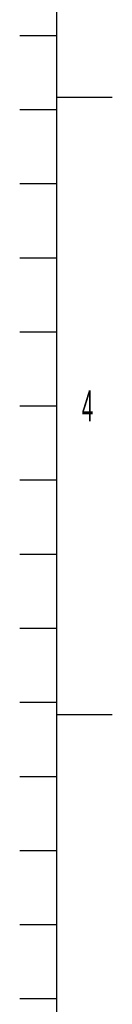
# Model space of a CAD drawing. Header units: millimetres. Extents: x 0 to 419, y -5 to 296.
# Tile 20 of 26: x 412 to 419.5, y 131.54 to 211.28. Entities that reach past the tile are written whole.
import ezdxf

# ---------------------------------------------------------------- set-up
doc = ezdxf.new("R2010")
doc.units = ezdxf.units.MM
doc.header["$LTSCALE"] = 23.1
doc.layers.get('0').update_dxf_attribs({"linetype": 'CONTINUOUS'})
doc.styles.get("Standard").update_dxf_attribs({"font": 'txt', "width": 0.5})

msp = doc.modelspace()

# ---------------------------------------------------------------- linework, layer by layer
at = {"color": 7, "linetype": 'Continuous'}
msp.add_line((415, 5), (415, 292), dxfattribs=at)
at = {"color": 2, "linetype": 'Continuous'}
for p, q in [((412, 210), (415, 210)), ((415, 205), (419.5, 205)), ((412, 204), (415, 204)), ((412, 198), (415, 198)), ((412, 192), (415, 192)), ((412, 186), (415, 186)), ((412, 180), (415, 180)), ((412, 174), (415, 174)), ((412, 168), (415, 168)), ((412, 162), (415, 162)), ((412, 156), (415, 156)), ((415, 155), (419.5, 155)), ((412, 150), (415, 150)), ((412, 144), (415, 144)), ((412, 138), (415, 138)), ((412, 132), (415, 132))]:
    msp.add_line(p, q, dxfattribs=at)

# ---------------------------------------------------------------- texts
at = {"color": 2, "linetype": 'Continuous', "insert": (417.5, 181.25), "char_height": 2.5, "width": 1.25, "attachment_point": 2, "line_spacing_factor": 0.9}
msp.add_mtext('4', dxfattribs=at)

doc.saveas('drawing.dxf')
